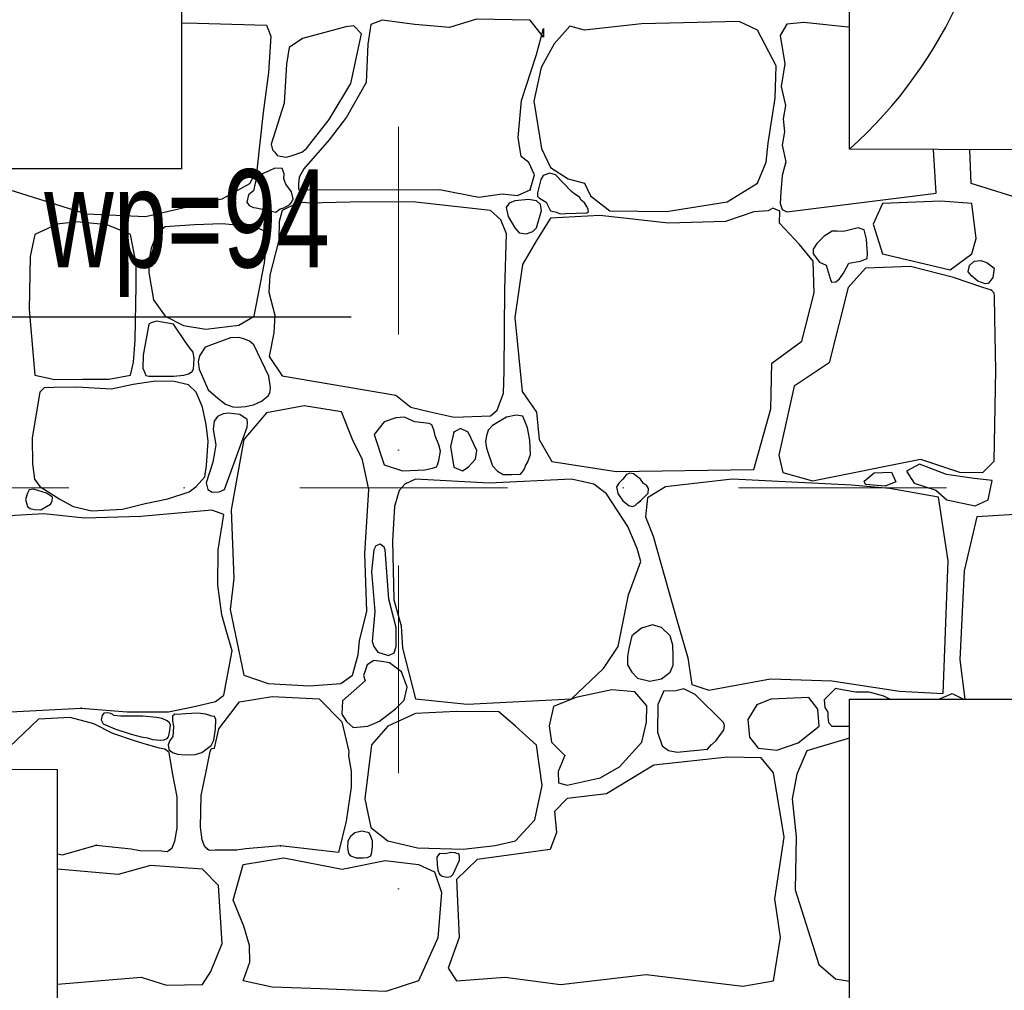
# Model space of a CAD drawing. Header units: millimetres. Extents: x 77315 to 1043159, y -108895 to -47794.
# Tile 52 of 87: x 106580 to 108084, y -101023 to -99540. Entities that reach past the tile are written whole.
import ezdxf

# ---------------------------------------------------------------- set-up
doc = ezdxf.new("R2010")
doc.units = ezdxf.units.MM
doc.header["$MEASUREMENT"] = 0
doc.linetypes.add('Dot & Dashed', pattern=[670.277762, 317.5, -176.388889, 0, -176.388874])
for name, color, linetype in [('_HATCH', 7, 'Continuous'), ('PARAPET', 7, 'Continuous'), ('podciagi', 7, 'Continuous'), ('Structural - Bearing', 7, 'Continuous'), ('Structural - Grid', 7, 'Continuous')]:
    doc.layers.add(name, color=color, linetype=linetype)
doc.styles.add('STYL_AUTOMATYCZNY_4', font='arial.ttf', dxfattribs={"width": 0.7})

# ---------------------------------------------------------------- blocks, each defined once
blk = doc.blocks.new('*X14')
at = {"layer": '_HATCH'}
for p, q in [((106827.3, -99545.1), (106833.4, -99544.6)), ((106833.4, -99544.6), (106956.8, -99548.3)), ((106956.8, -99548.3), (106963.4, -99564.8)), ((107090.2, -99549.2), (107077.8, -99550.8)), ((107101.9, -99561.5), (107090.2, -99549.2)), ((107115.8, -99547.1), (107111.3, -99577.2)), ((107133.2, -99540.5), (107115.8, -99547.1)), ((107183.5, -99547.1), (107133.2, -99540.5)), ((107236.4, -99552), (107183.5, -99547.1)), ((107277.6, -99539.2), (107236.4, -99552)), ((107359.4, -99540.5), (107277.6, -99539.2)), ((107379.6, -99566.5), (107359.4, -99540.5)), ((107420, -99549.6), (107396.1, -99576.8)), ((107442.3, -99555.8), (107420, -99549.6)), ((107529.4, -99546.3), (107442.3, -99555.8)), ((107678.9, -99542.5), (107529.4, -99546.3)), ((107706.5, -99555.8), (107678.9, -99542.5)), ((107751.5, -99546.7), (107741.5, -99564.2)), ((107777.5, -99544.1), (107751.5, -99546.7)), ((107844.8, -99551.2), (107777.5, -99544.1)), ((106963.4, -99564.8), (106959.7, -99620.6)), ((107077.8, -99550.8), (107011.7, -99568.7)), ((107085.7, -99637.5), (107101.9, -99561.5)), ((107368.9, -99593.3), (107380, -99553.3)), ((107380, -99553.3), (107379.6, -99566.5)), ((107735, -99610.2), (107706.5, -99555.8)), ((107741.5, -99564.2), (107748.2, -99607.5)), ((107847.3, -99551), (107844.8, -99551.2)), ((107011.7, -99568.7), (106991.1, -99582.6)), ((107111.3, -99577.2), (107108.8, -99635.8)), ((107396.1, -99576.8), (107376.3, -99612.7)), ((106991.1, -99582.6), (106987, -99607.8)), ((107346.2, -99663.5), (107368.9, -99593.3)), ((106987, -99607.8), (106983.7, -99667.6)), ((107733.8, -99659.8), (107735, -99610.2)), ((107748.2, -99607.5), (107742.7, -99641.8)), ((106959.7, -99620.6), (106951.4, -99681.7)), ((107376.3, -99612.7), (107365.1, -99664.3)), ((107052.2, -99692.4), (107085.7, -99637.5)), ((107108.8, -99635.8), (107078.7, -99688.7)), ((107742.7, -99641.8), (107749.4, -99671)), ((106983.7, -99667.6), (106963.7, -99730)), ((107341.2, -99720.1), (107346.2, -99663.5)), ((107365.1, -99664.3), (107376.7, -99736.6)), ((107723, -99728.7), (107733.8, -99659.8)), ((107749.4, -99671), (107746.1, -99691.2)), ((106951.4, -99681.7), (106942, -99770)), ((107017.2, -99737.4), (107052.2, -99692.4)), ((107078.7, -99688.7), (107052.2, -99723.4)), ((107746.1, -99691.2), (107748, -99711)), ((107748, -99711), (107744.4, -99731.7)), ((106963.7, -99730), (106965.9, -99738.8)), ((107052.2, -99723.4), (107013.9, -99767.9)), ((107345.7, -99748.9), (107341.2, -99720.1)), ((107719.7, -99757.6), (107723, -99728.7)), ((106965.9, -99738.8), (106969.3, -99742.3)), ((106969.3, -99742.3), (106973, -99747.3)), ((106994.5, -99747.7), (107010.7, -99742.1)), ((107010.7, -99742.1), (107017.2, -99737.4)), ((107376.7, -99736.6), (107390.7, -99765.5)), ((107744.4, -99731.7), (107750, -99757.1)), ((107979.6, -99805.1), (107975.6, -99738.3)), ((108033.3, -99790.2), (108031.2, -99738.5)), ((106973, -99747.3), (106977.7, -99748.2)), ((106977.7, -99748.2), (106986.9, -99750)), ((106986.9, -99750), (106994.5, -99747.7)), ((107357.3, -99758), (107345.7, -99748.9)), ((107366, -99777), (107357.3, -99758)), ((107706.5, -99789.8), (107719.7, -99757.6)), ((107750, -99757.1), (107744.2, -99777.7)), ((106942, -99770), (106930.8, -99790.6)), ((106948.9, -99775.9), (106941.1, -99783.2)), ((106960.7, -99770.6), (106948.9, -99775.9)), ((106969.4, -99766.9), (106960.7, -99770.6)), ((106980.4, -99767.1), (106969.4, -99766.9)), ((106983.9, -99775.3), (106980.4, -99767.1)), ((106983.3, -99783.2), (106983.9, -99775.3)), ((107013.9, -99767.9), (107006.4, -99780.5)), ((107389.4, -99774.3), (107379.3, -99777.9)), ((107398.1, -99777), (107389.4, -99774.3)), ((107390.7, -99765.5), (107417.6, -99783.2)), ((106681.6, -99836.8), (106533.3, -99790.2)), ((106930.8, -99790.6), (106888.3, -99814.2)), ((106941.1, -99783.2), (106937, -99801.3)), ((106986.2, -99791.4), (106983.3, -99783.2)), ((106994.9, -99803), (106986.2, -99791.4)), ((107005.5, -99791), (107005.4, -99799.1)), ((107006.4, -99780.5), (107005.5, -99791)), ((107359.4, -99799.7), (107366, -99777)), ((107375.6, -99784.1), (107370.4, -99804.6)), ((107379.3, -99777.9), (107375.6, -99784.1)), ((107422.4, -99802.5), (107398.1, -99777)), ((107417.6, -99783.2), (107442.3, -99789.8)), ((107442.3, -99789.8), (107451.8, -99809.2)), ((107660.3, -99818.3), (107706.5, -99789.8)), ((107744.2, -99777.7), (107742.4, -99802.9)), ((108181.6, -99836.8), (108033.3, -99790.2)), ((106937, -99801.3), (106929.1, -99807.6)), ((106997.4, -99813.4), (106994.9, -99803)), ((107005.4, -99799.1), (107009.7, -99799.7)), ((107009.7, -99799.7), (107221.1, -99799.3)), ((107221.1, -99799.3), (107280.9, -99810.9)), ((107280.9, -99810.9), (107316.4, -99805.9)), ((107316.4, -99805.9), (107340, -99808.4)), ((107340, -99808.4), (107359.4, -99799.7)), ((107370.4, -99804.6), (107370.7, -99809.7)), ((107427.5, -99806.3), (107422.4, -99802.5)), ((107434.7, -99810.9), (107427.5, -99806.3)), ((107742.4, -99802.9), (107741.5, -99820.7)), ((107751.5, -99833.6), (107979.6, -99805.1)), ((106888.3, -99814.2), (106772, -99841.3)), ((106929.1, -99807.6), (106926.8, -99818.7)), ((106926.8, -99818.7), (106930, -99824)), ((107003.5, -99820.1), (106980.8, -99831.5)), ((106992.5, -99822.4), (106995.4, -99818.1)), ((106995.4, -99818.1), (106997.4, -99813.4)), ((107015, -99819.4), (107003.5, -99820.1)), ((107020.5, -99820.4), (107015, -99819.4)), ((107084.4, -99818.7), (107020.5, -99820.4)), ((107179.8, -99818.3), (107084.4, -99818.7)), ((107298.7, -99831.5), (107179.8, -99818.3)), ((107327.3, -99820), (107322.7, -99826.7)), ((107335.8, -99816.6), (107327.3, -99820)), ((107356.8, -99814.5), (107335.8, -99816.6)), ((107369.3, -99816.6), (107356.8, -99814.5)), ((107375.3, -99822.3), (107369.3, -99816.6)), ((107370.7, -99809.7), (107373.9, -99812.6)), ((107373.9, -99812.6), (107384, -99818.7)), ((107384, -99818.7), (107390.5, -99832.1)), ((107437.2, -99815.5), (107434.7, -99810.9)), ((107442.4, -99819.9), (107437.2, -99815.5)), ((107446.1, -99825.2), (107442.4, -99819.9)), ((107451.8, -99809.2), (107481.1, -99831.9)), ((107567.8, -99832.7), (107660.3, -99818.3)), ((107741.5, -99820.7), (107744.4, -99830)), ((107897.7, -99820.7), (107883.3, -99852.3)), ((107986.6, -99817.3), (107897.7, -99820.7)), ((108033.9, -99820.7), (107986.6, -99817.3)), ((108040.6, -99874.3), (108033.9, -99820.7)), ((106930, -99824), (106932.2, -99824.7)), ((106932.2, -99824.7), (106936.7, -99826.9)), ((106936.7, -99826.9), (106941.1, -99827.4)), ((106941.1, -99827.4), (106970.8, -99834)), ((106970.8, -99834), (106977.4, -99829.1)), ((106980.8, -99831.5), (106976.1, -99848.1)), ((106977.4, -99829.1), (106983.3, -99827.4)), ((106983.3, -99827.4), (106992.5, -99822.4)), ((107314.6, -99845.6), (107298.7, -99831.5)), ((107322.7, -99826.7), (107325.6, -99840.8)), ((107369.3, -99857.9), (107376.8, -99831.3)), ((107376.8, -99831.3), (107375.3, -99822.3)), ((107390.5, -99832.1), (107399.8, -99834)), ((107399.8, -99834), (107405.4, -99836.3)), ((107405.4, -99836.3), (107413.6, -99835.8)), ((107413.6, -99835.8), (107445.9, -99834.9)), ((107445.9, -99834.9), (107448.3, -99832.9)), ((107448.2, -99829.7), (107446.1, -99825.2)), ((107448.3, -99832.9), (107448.2, -99829.7)), ((107481.1, -99831.9), (107567.8, -99832.7)), ((107701.2, -99833.2), (107657.8, -99848)), ((107722.9, -99831.7), (107701.2, -99833.2)), ((107730.3, -99827.9), (107722.9, -99831.7)), ((107740.9, -99832.4), (107730.3, -99827.9)), ((107740.4, -99850.9), (107740.9, -99832.4)), ((107744.4, -99830), (107751.5, -99833.6)), ((106667.1, -99848.8), (106636.7, -99852.3)), ((106713.4, -99853.4), (106667.1, -99848.8)), ((106772, -99841.3), (106681.6, -99836.8)), ((106976.1, -99848.1), (106975.6, -99876.6)), ((107323.1, -99867.2), (107314.6, -99845.6)), ((107325.6, -99840.8), (107335.8, -99857.9)), ((107390.7, -99843.1), (107369.3, -99877.4)), ((107465.9, -99838.9), (107390.7, -99843.1)), ((107570.7, -99850.9), (107465.9, -99838.9)), ((107657.8, -99848), (107570.7, -99850.9)), ((107770.9, -99883.5), (107740.4, -99850.9)), ((106636.7, -99852.3), (106602.8, -99868.2)), ((106749, -99868.2), (106713.4, -99853.4)), ((106789.5, -99866.1), (106780.3, -99888.9)), ((106801.9, -99856.4), (106789.5, -99866.1)), ((106846.8, -99853.4), (106801.9, -99856.4)), ((106889, -99852), (106846.8, -99853.4)), ((106937.7, -99856.4), (106889, -99852)), ((106952.2, -99861.8), (106937.7, -99856.4)), ((106957.4, -99877.1), (106952.2, -99861.8)), ((107335.8, -99857.9), (107342.6, -99865.7)), ((107342.6, -99865.7), (107353.4, -99866.8)), ((107353.4, -99866.8), (107363.5, -99863.6)), ((107363.5, -99863.6), (107369.3, -99857.9)), ((107820.6, -99863), (107808.5, -99870.6)), ((107828.4, -99862.8), (107820.6, -99863)), ((107837.8, -99863.7), (107828.4, -99862.8)), ((107860.2, -99857.9), (107837.8, -99863.7)), ((107869.5, -99861.1), (107860.2, -99857.9)), ((107873.2, -99875), (107869.5, -99861.1)), ((107883.3, -99852.3), (107897.7, -99897.4)), ((106602.8, -99868.2), (106595.6, -99901.8)), ((106757.7, -99912.8), (106749, -99868.2)), ((106953.4, -99911.4), (106957.4, -99877.1)), ((106975.6, -99876.6), (106961.9, -99930.2)), ((107320.9, -99951.4), (107323.1, -99867.2)), ((107369.3, -99877.4), (107347.8, -99913.7)), ((107808.5, -99870.6), (107797.3, -99881.8)), ((107874.7, -99897.6), (107873.2, -99875)), ((108033.9, -99897.4), (108040.6, -99874.3)), ((106780.3, -99888.9), (106776.8, -99908.9)), ((107791.6, -99908.7), (107770.9, -99883.5)), ((107797.3, -99881.8), (107791.5, -99890.4)), ((107791.5, -99890.4), (107791.6, -99897.4)), ((106595.6, -99901.8), (106594, -99982.7)), ((106776.8, -99908.9), (106777.1, -99925.9)), ((106937.7, -99993), (106953.4, -99911.4)), ((107791.6, -99897.4), (107801.4, -99910.1)), ((107793.2, -99957), (107791.6, -99908.7)), ((107801.4, -99910.1), (107811.4, -99915.1)), ((107846.1, -99911.8), (107863.8, -99908.8)), ((107863.8, -99908.8), (107874.3, -99904.5)), ((107874.3, -99904.5), (107874.7, -99897.6)), ((107897.7, -99897.4), (108000.8, -99921.9)), ((108000.8, -99921.9), (108033.9, -99897.4)), ((108030.4, -99915.5), (108037.7, -99908.9)), ((108037.7, -99908.9), (108047.7, -99907.7)), ((108047.7, -99907.7), (108056.9, -99910.9)), ((108056.9, -99910.9), (108068, -99919.4)), ((106757.4, -99945.8), (106757.7, -99912.8)), ((106777.1, -99925.9), (106783.9, -99967.8)), ((107347.8, -99913.7), (107335.8, -99995)), ((107811.4, -99915.1), (107817.6, -99935.5)), ((107838, -99927.4), (107846.1, -99911.8)), ((107871.6, -99919.4), (107845.2, -99949.2)), ((107940.2, -99917), (107871.6, -99919.4)), ((108006.2, -99933.9), (107940.2, -99917)), ((108028.7, -99925.3), (108030.4, -99915.5)), ((108033.9, -99931.6), (108028.7, -99925.3)), ((108068, -99919.4), (108066.1, -99933.6)), ((106961.9, -99930.2), (106960.2, -99956.2)), ((107817.6, -99935.5), (107819.8, -99941)), ((107819.8, -99941), (107826.4, -99940.2)), ((107826.4, -99940.2), (107832.1, -99935.7)), ((107832.1, -99935.7), (107838, -99927.4)), ((108050.8, -99949.2), (108006.2, -99933.9)), ((108043, -99939.3), (108033.9, -99931.6)), ((108054.2, -99943.3), (108043, -99939.3)), ((108061.8, -99939.9), (108059.2, -99942.7)), ((108066.1, -99933.6), (108061.8, -99939.9)), ((106756.2, -100029.5), (106757.4, -99945.8)), ((106960.2, -99956.2), (106969.3, -99991.3)), ((107319.6, -100076.9), (107320.9, -99951.4)), ((107845.2, -99949.2), (107816.3, -100063.9)), ((108064.2, -99952.9), (108050.8, -99949.2)), ((108059.2, -99942.7), (108054.2, -99943.3)), ((108068.4, -99957.9), (108064.2, -99952.9)), ((106783.9, -99967.8), (106801.9, -99993)), ((107774.6, -100030.9), (107793.2, -99957)), ((108068.6, -99962), (108068.4, -99957.9)), ((108069, -99995.8), (108068.6, -99962)), ((106594, -99982.7), (106602.8, -100083)), ((106788.8, -100000.4), (106780.3, -100002.8)), ((106814.8, -100004.9), (106788.8, -100000.4)), ((106801.9, -99993), (106830.1, -100007.3)), ((106914.3, -100006.8), (106937.7, -99993)), ((106969.3, -99991.3), (106967.9, -100018.5)), ((107335.8, -99995), (107347.4, -100107.7)), ((108070.6, -100075.5), (108069, -99995.8)), ((106777.1, -100004.9), (106768.3, -100052.2)), ((106780.3, -100002.8), (106777.1, -100004.9)), ((106832.6, -100031.7), (106814.8, -100004.9)), ((106830.1, -100007.3), (106864.1, -100012.7)), ((106864.1, -100012.7), (106914.3, -100006.8)), ((106753.7, -100062.9), (106756.2, -100029.5)), ((106840.2, -100042.4), (106832.6, -100031.7)), ((106901.6, -100025.9), (106863.2, -100040)), ((106914.2, -100025.4), (106901.6, -100025.9)), ((106922.2, -100027.3), (106914.2, -100025.4)), ((106930.6, -100031), (106922.2, -100027.3)), ((106937.5, -100036.7), (106930.6, -100031)), ((106967.9, -100018.5), (106960.6, -100054.4)), ((107728.8, -100064.7), (107774.6, -100030.9)), ((106844.8, -100047.6), (106840.2, -100042.4)), ((106863.2, -100040), (106854.3, -100053.4)), ((106960, -100084.3), (106937.5, -100036.7)), ((106768.3, -100052.2), (106768, -100072.5)), ((106846.3, -100057.6), (106844.8, -100047.6)), ((106845, -100074), (106846.3, -100057.6)), ((106854.3, -100053.4), (106852.3, -100062.5)), ((106960.6, -100054.4), (106980.8, -100084.1)), ((106749, -100083), (106753.7, -100062.9)), ((106768, -100072.5), (106770.6, -100079.5)), ((106843, -100077.3), (106845, -100074)), ((106852.3, -100062.5), (106853.9, -100073.6)), ((106853.9, -100073.6), (106867.7, -100105.6)), ((107318.8, -100110.5), (107319.6, -100076.9)), ((107727.2, -100134.5), (107728.8, -100064.7)), ((107816.3, -100063.9), (107762.7, -100099.8)), ((108068.1, -100214.6), (108070.6, -100075.5)), ((106602.8, -100083), (106633.2, -100089.8)), ((106633.2, -100089.8), (106675.6, -100089.2)), ((106675.6, -100089.2), (106715.8, -100089.1)), ((106715.8, -100089.1), (106749, -100083)), ((106770.6, -100079.5), (106772.2, -100083.5)), ((106772.2, -100083.5), (106777.1, -100084.3)), ((106777.1, -100084.3), (106814.8, -100084.3)), ((106814.8, -100084.3), (106830.4, -100083)), ((106830.4, -100083), (106837.6, -100081.2)), ((106837.6, -100081.2), (106843, -100077.3)), ((106962.9, -100102.5), (106960, -100084.3)), ((106980.8, -100084.1), (107154.2, -100113.6)), ((106616.9, -100102.2), (106610.6, -100109.2)), ((106631.9, -100101.7), (106616.9, -100102.2)), ((106666.7, -100101.1), (106631.9, -100101.7)), ((106719.7, -100104.4), (106666.7, -100101.1)), ((106753, -100097.1), (106719.7, -100104.4)), ((106786.9, -100092.4), (106753, -100097.1)), ((106815.4, -100092.9), (106786.9, -100092.4)), ((106837.4, -100097.8), (106815.4, -100092.9)), ((106849.3, -100109.2), (106837.4, -100097.8)), ((106867.7, -100105.6), (106882.4, -100118.3)), ((106961.8, -100110.3), (106962.9, -100102.5)), ((107762.7, -100099.8), (107739.1, -100205.1)), ((106610.6, -100109.2), (106598.6, -100178.9)), ((106859.1, -100131.9), (106849.3, -100109.2)), ((106882.4, -100118.3), (106894, -100127.3)), ((106948.9, -100122.9), (106959, -100114.7)), ((106959, -100114.7), (106961.8, -100110.3)), ((107154.2, -100113.6), (107177.1, -100131.8)), ((107308.8, -100136.7), (107318.8, -100110.5)), ((107347.4, -100107.7), (107368.9, -100139.5)), ((106864.7, -100158.6), (106859.1, -100131.9)), ((106894, -100127.3), (106905.3, -100131.5)), ((106905.3, -100131.5), (106912.3, -100132)), ((106912.3, -100132), (106924.4, -100131.1)), ((106924.4, -100131.1), (106937, -100128.1)), ((106937, -100128.1), (106948.9, -100122.9)), ((107014.3, -100130), (106956.5, -100140.7)), ((107071.2, -100139), (107014.3, -100130)), ((107177.1, -100131.8), (107206.8, -100138.8)), ((107298.7, -100145.2), (107308.8, -100136.7)), ((107701.2, -100227), (107727.2, -100134.5)), ((106881.7, -100145.9), (106876.5, -100153.1)), ((106890.5, -100142.3), (106881.7, -100145.9)), ((106898.4, -100141.3), (106890.5, -100142.3)), ((106916, -100143.2), (106898.4, -100141.3)), ((106927.3, -100150.7), (106916, -100143.2)), ((106956.5, -100140.7), (106922.2, -100181.1)), ((106927.8, -100155.4), (106927.3, -100150.7)), ((107088.2, -100181.1), (107071.2, -100139)), ((107154.1, -100148.3), (107136.5, -100154.3)), ((107167.4, -100147.3), (107154.1, -100148.3)), ((107170.3, -100148.6), (107167.4, -100147.3)), ((107183.5, -100154.3), (107170.3, -100148.6)), ((107206.8, -100138.8), (107243.5, -100147.1)), ((107243.5, -100147.1), (107298.7, -100145.2)), ((107323.2, -100147.2), (107302, -100159.7)), ((107337.8, -100144), (107323.2, -100147.2)), ((107348.1, -100145.4), (107337.8, -100144)), ((107352.3, -100155.6), (107348.1, -100145.4)), ((107368.9, -100139.5), (107373, -100181.1)), ((106867.8, -100183.9), (106864.7, -100158.6)), ((106876.5, -100153.1), (106875.4, -100165.9)), ((106875.4, -100165.9), (106879.2, -100189.2)), ((106892.5, -100257.5), (106927.1, -100162.4)), ((106927.1, -100162.4), (106927.8, -100155.4)), ((107136.5, -100154.3), (107121.2, -100173.7)), ((107205.1, -100156.8), (107183.5, -100154.3)), ((107209.1, -100158.9), (107205.1, -100156.8)), ((107213, -100168), (107209.1, -100158.9)), ((107253.1, -100164.6), (107243, -100170)), ((107264.8, -100170), (107253.1, -100164.6)), ((107295.2, -100166.8), (107292.6, -100175.7)), ((107302, -100159.7), (107295.2, -100166.8)), ((107355.3, -100163.3), (107352.3, -100155.6)), ((107358.8, -100182.1), (107355.3, -100163.3)), ((106598.6, -100178.9), (106599.1, -100218.5)), ((106922.2, -100181.1), (106902.8, -100288.5)), ((107103.4, -100212.1), (107088.2, -100181.1)), ((107121.2, -100173.7), (107136.5, -100220)), ((107214.5, -100175.8), (107213, -100168)), ((107219.7, -100189.3), (107214.5, -100175.8)), ((107243, -100170), (107237.6, -100191.9)), ((107278, -100198.1), (107264.8, -100170)), ((107292.6, -100175.7), (107291.3, -100184.5)), ((107359.8, -100204.3), (107358.8, -100182.1)), ((107373, -100181.1), (107392.4, -100215)), ((106865.2, -100220.8), (106867.8, -100183.9)), ((106879.2, -100189.2), (106877.3, -100201.7)), ((107222.3, -100199.3), (107219.7, -100189.3)), ((107237.6, -100191.9), (107243, -100223.7)), ((107291.3, -100184.5), (107292.9, -100194.4)), ((107292.9, -100194.4), (107302, -100221.6)), ((106877.3, -100201.7), (106874.7, -100215.9)), ((107112.9, -100257.5), (107103.4, -100212.1)), ((107220.1, -100213.3), (107222.3, -100199.3)), ((107264.8, -100223.7), (107276, -100211.3)), ((107276, -100211.3), (107278, -100198.1)), ((107356, -100215.2), (107359.8, -100204.3)), ((107739.1, -100205.1), (107745.3, -100231.9)), ((107790.7, -100244.3), (107955.9, -100211.3)), ((107955.9, -100211.3), (108015.3, -100231.1)), ((106599.1, -100218.5), (106602.4, -100241.8)), ((106862.6, -100238.3), (106865.2, -100220.8)), ((106874.7, -100215.9), (106864.5, -100247.3)), ((107136.5, -100220), (107164.5, -100229.4)), ((107164.5, -100229.4), (107198.4, -100227.4)), ((107198.4, -100227.4), (107210.3, -100225.3)), ((107210.3, -100225.3), (107216.1, -100223)), ((107216.1, -100223), (107217.8, -100220)), ((107217.8, -100220), (107220.1, -100213.3)), ((107243, -100223.7), (107256, -100229.1)), ((107256, -100229.1), (107264.8, -100223.7)), ((107302, -100221.6), (107309.7, -100229.9)), ((107347.3, -100231.1), (107350.3, -100227.1)), ((107350.3, -100227.1), (107352.3, -100221.6)), ((107352.3, -100221.6), (107356, -100215.2)), ((107392.4, -100215), (107491, -100230.3)), ((107491, -100230.3), (107701.2, -100227)), ((107954.3, -100219.2), (107934.2, -100229.5)), ((107995.6, -100234.9), (107954.3, -100219.2)), ((108050.8, -100231.9), (108068.1, -100214.6)), ((106602.4, -100241.8), (106610.6, -100253.3)), ((106849.3, -100253.3), (106862.6, -100238.3)), ((107184.3, -100241.8), (107167.8, -100249.3)), ((107296.6, -100248), (107184.3, -100241.8)), ((107422.4, -100241.8), (107296.6, -100248)), ((107309.7, -100229.9), (107318.4, -100234.6)), ((107318.4, -100234.6), (107330.8, -100234.8)), ((107330.8, -100234.8), (107344.5, -100234.4)), ((107344.5, -100234.4), (107347.3, -100231.1)), ((107456.8, -100249.3), (107422.4, -100241.8)), ((107501, -100241.8), (107495, -100247.9)), ((107506.5, -100234.8), (107501, -100241.8)), ((107511.8, -100232.5), (107506.5, -100234.8)), ((107517.1, -100233.6), (107511.8, -100232.5)), ((107527.8, -100241.8), (107517.1, -100233.6)), ((107532.4, -100248.4), (107527.8, -100241.8)), ((107668.1, -100241.8), (107566.2, -100253.8)), ((107850.2, -100250.9), (107668.1, -100241.8)), ((107745.3, -100231.9), (107790.7, -100244.3)), ((107869.5, -100244.7), (107884.7, -100232.4)), ((107884.7, -100232.4), (107911.2, -100231.4)), ((107911.2, -100231.4), (107918, -100246.2)), ((107934.2, -100229.5), (107946, -100248.1)), ((108037.8, -100240.8), (107995.6, -100234.9)), ((108015.3, -100231.1), (108050.8, -100231.9)), ((108065.2, -100243.7), (108037.8, -100240.8)), ((106601, -100257.3), (106594.3, -100258.4)), ((106620.5, -100263.5), (106601, -100257.3)), ((106610.6, -100253.3), (106641.2, -100272.5)), ((106838.3, -100261.2), (106849.3, -100253.3)), ((106864.5, -100247.3), (106866.8, -100257.9)), ((106884.2, -100261.2), (106892.5, -100257.5)), ((107106.7, -100356.2), (107112.9, -100257.5)), ((107167.8, -100249.3), (107159.2, -100259.2)), ((107475.8, -100264.1), (107456.8, -100249.3)), ((107495, -100247.9), (107491.5, -100253.4)), ((107491.5, -100253.4), (107493.3, -100263.8)), ((107537.3, -100250.9), (107532.4, -100248.4)), ((107540.4, -100256.2), (107537.3, -100250.9)), ((107566.2, -100253.8), (107538.5, -100270.3)), ((107539.6, -100263.4), (107540.4, -100256.2)), ((107908.4, -100256.3), (107850.2, -100250.9)), ((107871.9, -100250.1), (107869.5, -100244.7)), ((107901.9, -100252.5), (107871.9, -100250.1)), ((107918, -100246.2), (107901.9, -100252.5)), ((107983, -100269.4), (107908.4, -100256.3)), ((107946, -100248.1), (107978.9, -100258.9)), ((108058.9, -100273.6), (108065.2, -100243.7)), ((106591.5, -100263.5), (106588.7, -100272.7)), ((106588.7, -100272.7), (106591.5, -100283.7)), ((106594.3, -100258.4), (106591.5, -100263.5)), ((106629.9, -100269.6), (106620.5, -100263.5)), ((106629.4, -100275.6), (106629.9, -100269.6)), ((106641.2, -100272.5), (106661.6, -100283.7)), ((106771.5, -100279.2), (106805.8, -100271.7)), ((106805.8, -100271.7), (106838.3, -100261.2)), ((106866.8, -100257.9), (106873.9, -100261.8)), ((106873.9, -100261.8), (106884.2, -100261.2)), ((107159.2, -100259.2), (107152.1, -100283.9)), ((107508.4, -100314.1), (107475.8, -100264.1)), ((107493.3, -100263.8), (107501, -100274.9)), ((107527.8, -100274.9), (107539.6, -100263.4)), ((107538.5, -100270.3), (107535.6, -100299.6)), ((107978.9, -100258.9), (107996.1, -100273.6)), ((107998, -100366.5), (107983, -100269.4)), ((106591.5, -100283.7), (106595.5, -100286.7)), ((106595.5, -100286.7), (106602.2, -100288.2)), ((106612.1, -100288.7), (106620.5, -100283.7)), ((106620.5, -100283.7), (106626.6, -100280.2)), ((106626.6, -100280.2), (106629.4, -100275.6)), ((106661.6, -100283.7), (106690.1, -100290.3)), ((106690.1, -100290.3), (106736.6, -100287.7)), ((106736.6, -100287.7), (106771.5, -100279.2)), ((107152.1, -100283.9), (107149.3, -100335.9)), ((107501, -100274.9), (107510.3, -100282.2)), ((107510.3, -100282.2), (107515, -100283.6)), ((107515, -100283.6), (107519.9, -100282.1)), ((107519.9, -100282.1), (107523.3, -100278.6)), ((107523.3, -100278.6), (107527.8, -100274.9)), ((107996.1, -100273.6), (108039.2, -100282.5)), ((108039.2, -100282.5), (108058.9, -100273.6)), ((106616.5, -100294.6), (106541.8, -100299.2)), ((106602.2, -100288.2), (106612.1, -100288.7)), ((106678.7, -100301.5), (106616.5, -100294.6)), ((106764.6, -100298.8), (106678.7, -100301.5)), ((106873.3, -100289.3), (106764.6, -100298.8)), ((106891.5, -100296.1), (106873.3, -100289.3)), ((106883, -100349.6), (106891.5, -100296.1)), ((106902.8, -100288.5), (106906.9, -100393.7)), ((107535.6, -100299.6), (107547.4, -100328.9)), ((108041.8, -100299.2), (108022.4, -100382.1)), ((108116.5, -100294.6), (108041.8, -100299.2)), ((107522.8, -100347.9), (107508.4, -100314.1)), ((107547.4, -100328.9), (107583.1, -100455.2)), ((107123.5, -100343.7), (107120.4, -100349.6)), ((107130.1, -100341.4), (107123.5, -100343.7)), ((107136.4, -100345.6), (107130.1, -100341.4)), ((107138.1, -100349.6), (107136.4, -100345.6)), ((107149.3, -100335.9), (107151.3, -100426.3)), ((107528.6, -100367.7), (107522.8, -100347.9)), ((106882.1, -100403.8), (106883, -100349.6)), ((107110, -100443.7), (107106.7, -100356.2)), ((107120.4, -100349.6), (107117.3, -100383.2)), ((107143.4, -100425.3), (107138.1, -100349.6)), ((107509.6, -100418.5), (107528.6, -100367.7)), ((107990.1, -100569.2), (107998, -100366.5)), ((107117.3, -100383.2), (107121.9, -100444)), ((108022.4, -100382.1), (108015.9, -100517.7)), ((106888.5, -100449.1), (106882.1, -100403.8)), ((106906.9, -100393.7), (106901.2, -100441.2)), ((107493.9, -100497.8), (107509.6, -100418.5)), ((107154.7, -100468.7), (107143.4, -100425.3)), ((107151.3, -100426.3), (107162.5, -100466)), ((106895.5, -100474.4), (106888.5, -100449.1)), ((106901.2, -100441.2), (106922.2, -100541.1)), ((107098.9, -100488.7), (107110, -100443.7)), ((107121.9, -100444), (107118.3, -100490)), ((107162.5, -100466), (107164.5, -100500.2)), ((107546.4, -100464.5), (107529.4, -100469.4)), ((107560.2, -100468.7), (107546.4, -100464.5)), ((107583.1, -100455.2), (107600.4, -100514.7)), ((106904.4, -100504.4), (106895.5, -100474.4)), ((107154.5, -100497.8), (107154.7, -100468.7)), ((107514.8, -100481.3), (107510.1, -100500.8)), ((107529.4, -100469.4), (107514.8, -100481.3)), ((107573.5, -100481.3), (107560.2, -100468.7)), ((107577.3, -100495.7), (107573.5, -100481.3)), ((107096.8, -100510.1), (107098.9, -100488.7)), ((107118.3, -100490), (107120.4, -100497.8)), ((107120.4, -100497.8), (107126.5, -100506.3)), ((107151.6, -100507.1), (107154.5, -100497.8)), ((107471.6, -100531.2), (107493.9, -100497.8)), ((107577.8, -100511.3), (107577.3, -100495.7)), ((106891.5, -100571.7), (106904.4, -100504.4)), ((107088.2, -100541.1), (107096.8, -100510.1)), ((107126.5, -100506.3), (107143.1, -100511.5)), ((107143.1, -100511.5), (107151.6, -100507.1)), ((107164.5, -100500.2), (107184.3, -100577.4)), ((107508.2, -100512.9), (107508, -100525.4)), ((107510.1, -100500.8), (107508.2, -100512.9)), ((107577.9, -100526.3), (107577.8, -100511.3)), ((107110.3, -100525.5), (107107.3, -100534.5)), ((107120.4, -100519), (107110.3, -100525.5)), ((107132.7, -100520.5), (107120.4, -100519)), ((107144.4, -100522.3), (107132.7, -100520.5)), ((107162.8, -100536.2), (107144.4, -100522.3)), ((107508, -100525.4), (107514.8, -100536.6)), ((107573.5, -100536.6), (107577.9, -100526.3)), ((107600.4, -100514.7), (107606.2, -100555.6)), ((108015.9, -100517.7), (108023.3, -100578.1)), ((106922.2, -100541.1), (106959.4, -100553.9)), ((107070, -100553.9), (107088.2, -100541.1)), ((107107.3, -100534.5), (107105, -100541.6)), ((107105, -100541.6), (107107.3, -100549.8)), ((107171.7, -100559.5), (107162.8, -100536.2)), ((107422.4, -100577.4), (107471.6, -100531.2)), ((107514.8, -100536.6), (107523.5, -100545.9)), ((107559.8, -100547.1), (107573.5, -100536.6)), ((106959.4, -100553.9), (107022.1, -100557.6)), ((107022.1, -100557.6), (107070, -100553.9)), ((107107.3, -100549.8), (107072.7, -100580.5)), ((107523.5, -100545.9), (107542.1, -100550.5)), ((107542.1, -100550.5), (107559.8, -100547.1)), ((107606.2, -100555.6), (107632.2, -100564.2)), ((107632.2, -100564.2), (107726.3, -100546.9)), ((107726.3, -100546.9), (107820, -100550.2)), ((107820, -100550.2), (107923.7, -100565.9)), ((106878.8, -100581.7), (106891.5, -100571.7)), ((107167, -100579.6), (107171.7, -100559.5)), ((107484, -100563.8), (107429.1, -100575.4)), ((107519.1, -100566.7), (107484, -100563.8)), ((107537.7, -100588.2), (107519.1, -100566.7)), ((107563.7, -100565.4), (107554.4, -100586.1)), ((107579.9, -100566), (107563.7, -100565.4)), ((107594.3, -100562.3), (107579.9, -100566)), ((107611.6, -100570.8), (107594.3, -100562.3)), ((107654.5, -100613.8), (107611.6, -100570.8)), ((107820, -100567.1), (107808.5, -100579)), ((107826, -100561.5), (107820, -100567.1)), ((107839, -100564.5), (107826, -100561.5)), ((107856.8, -100567.5), (107839, -100564.5)), ((107877, -100567.1), (107856.8, -100567.5)), ((107899.9, -100573.2), (107877, -100567.1)), ((107908.8, -100578.1), (107899.9, -100573.2)), ((107923.7, -100565.9), (107990.1, -100569.2)), ((107983.7, -100578.1), (108004.1, -100569.6)), ((108004.1, -100569.6), (108021.1, -100578.1)), ((106848.5, -100588.9), (106878.8, -100581.7)), ((106883.7, -100623.1), (106915.2, -100582)), ((106915.2, -100582), (106965.1, -100574.1)), ((106965.1, -100574.1), (107037, -100577.4)), ((107037, -100577.4), (107071.9, -100612.5)), ((107072.7, -100580.5), (107071.7, -100600.9)), ((107153.7, -100592.6), (107167, -100579.6)), ((107184.3, -100577.4), (107263.2, -100585.7)), ((107263.2, -100585.7), (107422.4, -100577.4)), ((107429.1, -100575.4), (107394.9, -100589)), ((107537.3, -100612.9), (107537.7, -100588.2)), ((107554.4, -100586.1), (107553.8, -100628.6)), ((107705.7, -100586.9), (107691.9, -100609.3)), ((107727.2, -100577.8), (107705.7, -100586.9)), ((107785, -100575.4), (107727.2, -100577.8)), ((107798.6, -100593.1), (107785, -100575.4)), ((107808.5, -100579), (107809.5, -100590.9)), ((106525.9, -100599.4), (106673.7, -100592)), ((106673.7, -100592), (106744, -100597.2)), ((106705.4, -100602.8), (106704.3, -100609.4)), ((106708.3, -100599.5), (106705.4, -100602.8)), ((106714.3, -100598.9), (106708.3, -100599.5)), ((106718.6, -100599.8), (106714.3, -100598.9)), ((106721.9, -100601.3), (106718.6, -100599.8)), ((106723.6, -100603.2), (106721.9, -100601.3)), ((106734.4, -100604.1), (106723.6, -100603.2)), ((106744, -100597.2), (106806.8, -100597.2)), ((106806.8, -100597.2), (106848.5, -100588.9)), ((106816.4, -100601), (106813.3, -100604)), ((106820.1, -100601.4), (106816.4, -100601)), ((106833.4, -100600.5), (106820.1, -100601.4)), ((106852, -100599.6), (106833.4, -100600.5)), ((106864.2, -100600.8), (106852, -100599.6)), ((106873.3, -100604), (106864.2, -100600.8)), ((107071.7, -100600.9), (107078.8, -100611.9)), ((107129.3, -100611.4), (107153.7, -100592.6)), ((107184.3, -100600.1), (107142.2, -100619.5)), ((107247.1, -100596.8), (107184.3, -100600.1)), ((107311.5, -100597.2), (107247.1, -100596.8)), ((107337.1, -100619.5), (107311.5, -100597.2)), ((107394.9, -100589), (107388.6, -100618.9)), ((107800.9, -100619.1), (107798.6, -100593.1)), ((107809.5, -100590.9), (107814.3, -100597.9)), ((107814.3, -100597.9), (107814.1, -100605.1)), ((106608.2, -100608.6), (106552.7, -100661.4)), ((106656.8, -100605.9), (106608.2, -100608.6)), ((106693.1, -100615.7), (106656.8, -100605.9)), ((106721.7, -100630.4), (106693.1, -100615.7)), ((106704.3, -100609.4), (106707.1, -100615.7)), ((106707.1, -100615.7), (106725.1, -100623.2)), ((106767.6, -100604), (106734.4, -100604.1)), ((106788.8, -100606), (106767.6, -100604)), ((106797.2, -100607.3), (106788.8, -100606)), ((106804.9, -100611), (106797.2, -100607.3)), ((106807.9, -100613.7), (106804.9, -100611)), ((106809.8, -100617.4), (106807.9, -100613.7)), ((106809.3, -100621.7), (106809.8, -100617.4)), ((106813.3, -100604), (106812.9, -100610.3)), ((106812.9, -100610.3), (106814.8, -100620.4)), ((106877.3, -100604.5), (106873.3, -100604)), ((106879.3, -100609), (106877.3, -100604.5)), ((106878.7, -100624), (106879.3, -100609)), ((107071.9, -100612.5), (107082.6, -100658.1)), ((107078.8, -100611.9), (107088.8, -100621.3)), ((107111.7, -100619.5), (107129.3, -100611.4)), ((107530.1, -100643.6), (107537.3, -100612.9)), ((107656.1, -100618.1), (107654.5, -100613.8)), ((107655.1, -100625.2), (107656.1, -100618.1)), ((107691.9, -100609.3), (107694.6, -100636.1)), ((107814.1, -100605.1), (107815, -100613.6)), ((107815, -100613.6), (107820, -100619.1)), ((106755, -100641.8), (106721.7, -100630.4)), ((106725.1, -100623.2), (106750.1, -100631.3)), ((106750.1, -100631.3), (106765.2, -100635.4)), ((106807, -100635.4), (106807.8, -100631.7)), ((106807.8, -100631.7), (106808.9, -100626)), ((106808.9, -100626), (106809.3, -100621.7)), ((106814.8, -100620.4), (106813.8, -100635.3)), ((106876, -100640.6), (106878.7, -100624)), ((106877.4, -100652.9), (106883.7, -100623.1)), ((107088.8, -100621.3), (107111.7, -100619.5)), ((107142.2, -100619.5), (107117.1, -100648)), ((107369.3, -100648.4), (107337.1, -100619.5)), ((107388.6, -100618.9), (107392, -100643.9)), ((107553.8, -100628.6), (107561.3, -100649.5)), ((107643.4, -100641.4), (107650.3, -100632.1)), ((107650.3, -100632.1), (107655.1, -100625.2)), ((107768.9, -100644.7), (107800.9, -100619.1)), ((107820, -100619.1), (107847.3, -100619.1)), ((106773.3, -100647.4), (106755, -100641.8)), ((106765.2, -100635.4), (106774.7, -100637)), ((106793.1, -100652.7), (106773.3, -100647.4)), ((106774.7, -100637), (106782.4, -100639.5)), ((106782.4, -100639.5), (106794.9, -100640.6)), ((106794.9, -100640.6), (106800.6, -100640.2)), ((106800.6, -100640.2), (106804.9, -100638.1)), ((106804.9, -100638.1), (106807, -100635.4)), ((106809, -100641), (106806.3, -100647.7)), ((106806.3, -100647.7), (106807.7, -100654.8)), ((106813.8, -100635.3), (106809, -100641)), ((106872, -100648.9), (106876, -100640.6)), ((107117.1, -100648), (107107.1, -100730.2)), ((107377.9, -100709.9), (107369.3, -100648.4)), ((107392, -100643.9), (107412.6, -100664.1)), ((107496, -100681.5), (107530.1, -100643.6)), ((107630.2, -100654.3), (107636.5, -100647.3)), ((107636.4, -100647.6), (107643.4, -100641.4)), ((107694.6, -100636.1), (107707.8, -100653)), ((107736.2, -100655.9), (107768.9, -100644.7)), ((107847.3, -100637.8), (107807.7, -100649.3)), ((106801.6, -100654.3), (106793.1, -100652.7)), ((106808.2, -100659.7), (106801.6, -100654.3)), ((106807.7, -100654.8), (106813.3, -100659.7)), ((106813.3, -100690.4), (106808.2, -100659.7)), ((106813.3, -100659.7), (106820.7, -100661.9)), ((106820.7, -100661.9), (106832.4, -100663.1)), ((106832.4, -100663.1), (106847.8, -100662.8)), ((106847.8, -100662.8), (106858, -100659.7)), ((106858, -100659.7), (106872, -100648.9)), ((106864.6, -100688.7), (106870.6, -100658.1)), ((106870.6, -100658.1), (106872.4, -100653.4)), ((106872.4, -100653.4), (106877.4, -100652.9)), ((107082.6, -100658.1), (107081.8, -100664.4)), ((107561.3, -100649.5), (107570.9, -100656.4)), ((107570.9, -100656.4), (107583.9, -100658.8)), ((107583.9, -100658.8), (107630.2, -100654.3)), ((107707.8, -100653), (107736.2, -100655.9)), ((107782, -100657), (107766.9, -100692.8)), ((107807.7, -100649.3), (107782, -100657)), ((107081.8, -100664.4), (107085.8, -100687.9)), ((107412.6, -100664.1), (107402.3, -100688.5)), ((107660.7, -100666.6), (107548.4, -100679)), ((107712.3, -100667.4), (107660.7, -100666.6)), ((107731.3, -100690.4), (107712.3, -100667.4)), ((106820, -100727.2), (106813.3, -100690.4)), ((106857, -100725.3), (106864.6, -100688.7)), ((107085.8, -100687.9), (107086.1, -100712.6)), ((107402.3, -100688.5), (107402.7, -100705.8)), ((107466.3, -100698.4), (107496, -100681.5)), ((107548.4, -100679), (107476.2, -100722.7)), ((107747.4, -100788.8), (107731.3, -100690.4)), ((107766.9, -100692.8), (107759.4, -100730.5)), ((107402.7, -100705.8), (107415.9, -100709.5)), ((107415.9, -100709.5), (107466.3, -100698.4)), ((107086.1, -100712.6), (107078.5, -100764.2)), ((107366.8, -100762.4), (107377.9, -100709.9)), ((107476.2, -100722.7), (107415.9, -100729.8)), ((106820, -100775.3), (106820, -100727.2)), ((106855.7, -100773.4), (106857, -100725.3)), ((107107.1, -100730.2), (107115.8, -100774.3)), ((107415.9, -100729.8), (107396.5, -100749.6)), ((107759.4, -100730.5), (107765.9, -100788.5)), ((107396.5, -100749.6), (107399.4, -100781.8)), ((107078.5, -100764.2), (107066.5, -100812.4)), ((107337.1, -100794.6), (107366.8, -100762.4)), ((106816.5, -100794.8), (106820, -100775.3)), ((106858.6, -100792.9), (106855.7, -100773.4)), ((107091.4, -100782), (107084.9, -100788)), ((107102.5, -100779.5), (107091.4, -100782)), ((107113.6, -100782.1), (107102.5, -100779.5)), ((107115.8, -100788), (107113.6, -100782.1)), ((107115.8, -100774.3), (107142.2, -100794.6)), ((107399.4, -100781.8), (107389.9, -100807.8)), ((106812.4, -100805.3), (106816.5, -100794.8)), ((106862.4, -100803.5), (106858.6, -100792.9)), ((107081, -100794.8), (107080.2, -100805.4)), ((107084.9, -100788), (107081, -100794.8)), ((107118.4, -100794.3), (107115.8, -100788)), ((107118.7, -100803.2), (107118.4, -100794.3)), ((107142.2, -100794.6), (107187.2, -100805.3)), ((107306.1, -100801.6), (107337.1, -100794.6)), ((107732.9, -100882.9), (107747.4, -100788.8)), ((107765.9, -100788.5), (107764.3, -100869.3)), ((106637.3, -100814.1), (106645.2, -100815.6)), ((106645.2, -100815.6), (106696.7, -100800.9)), ((106696.7, -100800.9), (106749.9, -100806.8)), ((106749.9, -100806.8), (106763.2, -100809.2)), ((106763.2, -100809.2), (106796.3, -100809.8)), ((106796.3, -100809.8), (106804.9, -100810.8)), ((106804.9, -100810.8), (106808.2, -100808.6)), ((106808.2, -100808.6), (106812.4, -100805.3)), ((106866.5, -100807), (106862.4, -100803.5)), ((106869.8, -100809.2), (106866.5, -100807)), ((106878.4, -100808.5), (106869.8, -100809.2)), ((106911.5, -100808.8), (106878.4, -100808.5)), ((106924.8, -100806.8), (106911.5, -100808.8)), ((106978.2, -100802.3), (106924.8, -100806.8)), ((107066.5, -100812.4), (106978.2, -100802.3)), ((107080.2, -100805.4), (107081.7, -100813.6)), ((107081.7, -100813.6), (107084.9, -100817.3)), ((107115.8, -100817.3), (107117.4, -100811.7)), ((107117.4, -100811.7), (107118.7, -100803.2)), ((107187.2, -100805.3), (107257, -100807.4)), ((107220.8, -100813.6), (107216.9, -100819.3)), ((107229.7, -100814.3), (107220.8, -100813.6)), ((107238.1, -100812.5), (107229.7, -100814.3)), ((107245, -100812.7), (107238.1, -100812.5)), ((107247.1, -100813.6), (107245, -100812.7)), ((107250.5, -100814.1), (107247.1, -100813.6)), ((107251.5, -100818.1), (107250.5, -100814.1)), ((107257, -100807.4), (107306.1, -100801.6)), ((107389.9, -100807.8), (107278.5, -100823)), ((106921, -100830.5), (106983.3, -100820.6)), ((106983.3, -100820.6), (107072.5, -100837.9)), ((107072.5, -100837.9), (107138.1, -100824.3)), ((107084.9, -100817.3), (107093.7, -100820.3)), ((107093.7, -100820.3), (107104.2, -100820.4)), ((107104.2, -100820.4), (107111, -100819.8)), ((107111, -100819.8), (107115.8, -100817.3)), ((107138.1, -100824.3), (107188.9, -100830.5)), ((107216.9, -100819.3), (107217.4, -100830.4)), ((107242, -100845.3), (107251.7, -100823.8)), ((107278.5, -100823), (107247.1, -100853.6)), ((107251.7, -100823.8), (107251.5, -100818.1)), ((106730.3, -100845.8), (106637.3, -100837.9)), ((106779.4, -100832.1), (106730.3, -100845.8)), ((106858.7, -100837.9), (106779.4, -100832.1)), ((106883.4, -100862.7), (106858.7, -100837.9)), ((106905.7, -100885), (106921, -100830.5)), ((107188.9, -100830.5), (107213.2, -100841.6)), ((107213.2, -100841.6), (107224, -100873.4)), ((107217.4, -100830.4), (107218.2, -100839.2)), ((107218.2, -100839.2), (107220.8, -100845.3)), ((107220.8, -100845.3), (107225.2, -100848.5)), ((107225.2, -100848.5), (107232.1, -100849.9)), ((107232.1, -100849.9), (107238.3, -100849)), ((107238.3, -100849), (107242, -100845.3)), ((107247.1, -100853.6), (107250.8, -100941.9)), ((106888.8, -100951.4), (106883.4, -100862.7)), ((107224, -100873.4), (107218.6, -100942.8)), ((107764.3, -100869.3), (107800.2, -100983.6)), ((106922.2, -100925), (106905.7, -100885)), ((107741.6, -100941.9), (107732.9, -100882.9)), ((106930.9, -100954.3), (106922.2, -100925)), ((107218.6, -100942.8), (107188.9, -101008.4)), ((107250.8, -100941.9), (107234.3, -100989)), ((107731.3, -101008.4), (107741.6, -100941.9)), ((106871.8, -100993.9), (106888.8, -100951.4)), ((106931.3, -100979.9), (106930.9, -100954.3)), ((106858.7, -101013.8), (106871.8, -100993.9)), ((106921, -101008.4), (106931.3, -100979.9)), ((107234.3, -100989), (107247.1, -101008.4)), ((107800.2, -100983.6), (107825.8, -101005.1)), ((106637.3, -101013.7), (106765.3, -101002.6)), ((106765.3, -101002.6), (106803.7, -101015)), ((106965.1, -101017.9), (106921, -101008.4)), ((107188.9, -101008.4), (107138.9, -101024.9)), ((107247.1, -101008.4), (107321, -101003)), ((107321, -101003), (107406, -101013.8)), ((107406, -101013.8), (107536.5, -100998.9)), ((107536.5, -100998.9), (107684.2, -101016.7)), ((107684.2, -101016.7), (107731.3, -101008.4)), ((107825.8, -101005.1), (107847.3, -101008.7)), ((106803.7, -101015), (106858.7, -101013.8)), ((107039, -101020.8), (106965.1, -101017.9)), ((107138.9, -101024.9), (107039, -101020.8))]:
    blk.add_line(p, q, dxfattribs=at)
for p in [(106983.3, -99783.2), (107359.4, -99799.7), (108064.2, -99952.9), (107243, -100170), (107264.8, -100223.7), (107527.8, -100274.9), (106673.7, -100592), (106696.7, -100800.9), (106808.2, -100808.6), (106808.2, -100808.6), (106866.5, -100807), (106866.5, -100807), (106978.2, -100802.3)]:
    blk.add_point(p, dxfattribs=at)

msp = doc.modelspace()

# ---------------------------------------------------------------- linework, layer by layer
at = {"layer": 'PARAPET'}
msp.add_line((106381.6, -99993.9), (107085.8, -99993.9), dxfattribs=at)
at = {"layer": 'podciagi'}
msp.add_arc((107378.7, -99217.8), 700, 312.024, 47.976, dxfattribs=at)
at = {"layer": 'Structural - Bearing'}
for p, q in [((106827.3, -99767.8), (106827.3, -97057.8)), ((107847.3, -99737.8), (107847.3, -98697.8)), ((113367.3, -99757.8), (107847.3, -99737.8)), ((106827.3, -99767.8), (106498.4, -99767.8)), ((107847.3, -104498.1), (107847.3, -100578.1)), ((107847.3, -100578.1), (113367.3, -100578.1)), ((102447.3, -100655.5), (106637.3, -100685.5)), ((106637.3, -104605.5), (106637.3, -100685.5))]:
    msp.add_line(p, q, dxfattribs=at)
at = {"layer": 'Structural - Grid', "linetype": 'Dot & Dashed', "lineweight": 15}
for p, q in [((107158.2, -107395.1), (107158.2, -90539.7)), ((118721.3, -100254.9), (80776.9, -100254.9))]:
    msp.add_line(p, q, dxfattribs=at)

# ---------------------------------------------------------------- block references
at = {"layer": '_HATCH'}
msp.add_blockref('*X14', (0, 0), dxfattribs=at)

# ---------------------------------------------------------------- texts
at = {"layer": 'PARAPET', "insert": (106617.2, -99963.7), "char_height": 150, "attachment_point": 7, "style": 'STYL_AUTOMATYCZNY_4'}
msp.add_mtext('\\A1;{\\pql;\\fArial|b0|i0|c238|p0;\\W0.700000;wp=94}', dxfattribs=at)

doc.saveas('drawing.dxf')
